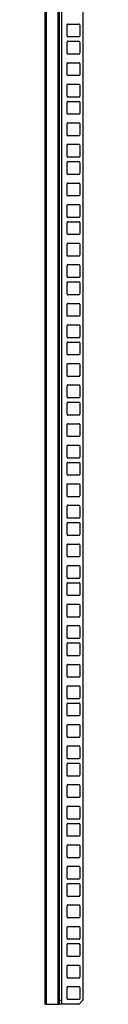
# Model space of a CAD drawing. Header units: millimetres. Extents: x 356 to 866, y 114 to 1584.
# Tile 1 of 4: x 357 to 385, y 114 to 841. Entities that reach past the tile are written whole.
import ezdxf

# ---------------------------------------------------------------- set-up
doc = ezdxf.new("R2010")
doc.units = ezdxf.units.MM
doc.header["$LTSCALE"] = 111.101699
doc.layers.add('00_COMPONENTS', color=7, linetype='CONTINUOUS')

msp = doc.modelspace()

# ---------------------------------------------------------------- linework, layer by layer
at = {"layer": '00_COMPONENTS', "color": 7, "linetype": 'Continuous'}
for p, q in [((356.91, 113.7), (356.91, 1584.45)), ((357.79, 1584.45), (357.79, 113.7)), ((367.12, 113.7), (367.12, 1584.45)), ((367.41, 1584.45), (367.41, 113.7)), ((369.41, 113.7), (369.41, 1584.45)), ((384.91, 1581.45), (384.91, 116.7)), ((373.16, 829.05), (373.16, 837.35)), ((373.76, 837.95), (382.06, 837.95)), ((382.66, 837.35), (382.66, 829.05)), ((373.16, 816.35), (373.16, 824.65)), ((382.06, 828.45), (373.76, 828.45)), ((373.76, 825.25), (382.06, 825.25)), ((382.66, 824.65), (382.66, 816.35)), ((382.06, 815.75), (373.76, 815.75)), ((373.16, 800.47), (373.16, 808.77)), ((373.76, 809.37), (382.06, 809.37)), ((382.66, 808.77), (382.66, 800.47)), ((382.06, 799.87), (373.76, 799.87)), ((373.76, 793.5), (382.06, 793.5)), ((373.16, 784.6), (373.16, 792.9)), ((382.66, 792.9), (382.66, 784.6)), ((373.16, 771.9), (373.16, 780.2)), ((382.06, 784), (373.76, 784)), ((373.76, 780.8), (382.06, 780.8)), ((382.66, 780.2), (382.66, 771.9)), ((382.06, 771.3), (373.76, 771.3)), ((373.16, 756.02), (373.16, 764.32)), ((373.76, 764.92), (382.06, 764.92)), ((382.66, 764.32), (382.66, 756.02)), ((382.06, 755.42), (373.76, 755.42)), ((373.16, 740.15), (373.16, 748.45)), ((373.76, 749.05), (382.06, 749.05)), ((382.66, 748.45), (382.66, 740.15)), ((373.16, 727.45), (373.16, 735.75)), ((382.06, 739.55), (373.76, 739.55)), ((373.76, 736.35), (382.06, 736.35)), ((382.66, 735.75), (382.66, 727.45)), ((382.06, 726.85), (373.76, 726.85)), ((373.76, 720.47), (382.06, 720.47)), ((373.16, 711.57), (373.16, 719.87)), ((382.66, 719.87), (382.66, 711.57)), ((382.06, 710.97), (373.76, 710.97)), ((373.16, 695.7), (373.16, 704)), ((373.76, 704.6), (382.06, 704.6)), ((382.66, 704), (382.66, 695.7)), ((373.16, 683), (373.16, 691.3)), ((382.06, 695.1), (373.76, 695.1)), ((373.76, 691.9), (382.06, 691.9)), ((382.66, 691.3), (382.66, 683)), ((382.06, 682.4), (373.76, 682.4)), ((373.16, 667.12), (373.16, 675.42)), ((373.76, 676.02), (382.06, 676.02)), ((382.66, 675.42), (382.66, 667.12)), ((382.06, 666.52), (373.76, 666.52)), ((373.16, 651.25), (373.16, 659.55)), ((373.76, 660.15), (382.06, 660.15)), ((382.66, 659.55), (382.66, 651.25)), ((382.06, 650.65), (373.76, 650.65)), ((373.76, 647.45), (382.06, 647.45)), ((373.16, 638.55), (373.16, 646.85)), ((382.66, 646.85), (382.66, 638.55)), ((382.06, 637.95), (373.76, 637.95)), ((373.16, 622.67), (373.16, 630.97)), ((373.76, 631.57), (382.06, 631.57)), ((382.66, 630.97), (382.66, 622.67)), ((382.06, 622.07), (373.76, 622.07)), ((373.16, 606.8), (373.16, 615.1)), ((373.76, 615.7), (382.06, 615.7)), ((382.66, 615.1), (382.66, 606.8)), ((382.06, 606.2), (373.76, 606.2)), ((373.16, 594.1), (373.16, 602.4)), ((373.76, 603), (382.06, 603)), ((382.66, 602.4), (382.66, 594.1)), ((382.06, 593.5), (373.76, 593.5)), ((373.16, 578.22), (373.16, 586.52)), ((373.76, 587.12), (382.06, 587.12)), ((382.66, 586.52), (382.66, 578.22)), ((382.06, 577.62), (373.76, 577.62)), ((373.16, 562.35), (373.16, 570.65)), ((373.76, 571.25), (382.06, 571.25)), ((382.66, 570.65), (382.66, 562.35)), ((382.06, 561.75), (373.76, 561.75)), ((373.16, 549.65), (373.16, 557.95)), ((373.76, 558.55), (382.06, 558.55)), ((382.66, 557.95), (382.66, 549.65)), ((382.06, 549.05), (373.76, 549.05)), ((373.16, 533.77), (373.16, 542.07)), ((373.76, 542.67), (382.06, 542.67)), ((382.66, 542.07), (382.66, 533.77)), ((382.06, 533.17), (373.76, 533.17)), ((373.16, 517.9), (373.16, 526.2)), ((373.76, 526.8), (382.06, 526.8)), ((382.66, 526.2), (382.66, 517.9)), ((382.06, 517.3), (373.76, 517.3)), ((373.16, 505.2), (373.16, 513.5)), ((373.76, 514.1), (382.06, 514.1)), ((382.66, 513.5), (382.66, 505.2)), ((382.06, 504.6), (373.76, 504.6)), ((373.16, 489.32), (373.16, 497.62)), ((373.76, 498.22), (382.06, 498.22)), ((382.66, 497.62), (382.66, 489.32)), ((382.06, 488.72), (373.76, 488.72)), ((373.16, 473.45), (373.16, 481.75)), ((373.76, 482.35), (382.06, 482.35)), ((382.66, 481.75), (382.66, 473.45)), ((382.06, 472.85), (373.76, 472.85)), ((373.16, 460.75), (373.16, 469.05)), ((373.76, 469.65), (382.06, 469.65)), ((382.66, 469.05), (382.66, 460.75)), ((382.06, 460.15), (373.76, 460.15)), ((373.16, 444.87), (373.16, 453.17)), ((373.76, 453.77), (382.06, 453.77)), ((382.66, 453.17), (382.66, 444.87)), ((382.06, 444.27), (373.76, 444.27)), ((373.16, 429), (373.16, 437.3)), ((373.76, 437.9), (382.06, 437.9)), ((382.66, 437.3), (382.66, 429)), ((373.16, 416.3), (373.16, 424.6)), ((382.06, 428.4), (373.76, 428.4)), ((373.76, 425.2), (382.06, 425.2)), ((382.66, 424.6), (382.66, 416.3)), ((382.06, 415.7), (373.76, 415.7)), ((373.16, 400.42), (373.16, 408.72)), ((373.76, 409.32), (382.06, 409.32)), ((382.66, 408.72), (382.66, 400.42)), ((373.16, 384.55), (373.16, 392.85)), ((382.06, 399.82), (373.76, 399.82)), ((373.76, 393.45), (382.06, 393.45)), ((382.66, 392.85), (382.66, 384.55)), ((373.16, 371.85), (373.16, 380.15)), ((382.06, 383.95), (373.76, 383.95)), ((373.76, 380.75), (382.06, 380.75)), ((382.66, 380.15), (382.66, 371.85)), ((382.06, 371.25), (373.76, 371.25)), ((373.16, 355.97), (373.16, 364.27)), ((373.76, 364.87), (382.06, 364.87)), ((382.66, 364.27), (382.66, 355.97)), ((382.06, 355.37), (373.76, 355.37)), ((373.16, 340.1), (373.16, 348.4)), ((373.76, 349), (382.06, 349)), ((382.66, 348.4), (382.66, 340.1)), ((373.16, 327.4), (373.16, 335.7)), ((382.06, 339.5), (373.76, 339.5)), ((373.76, 336.3), (382.06, 336.3)), ((382.66, 335.7), (382.66, 327.4)), ((382.06, 326.8), (373.76, 326.8)), ((373.76, 320.42), (382.06, 320.42)), ((373.16, 311.52), (373.16, 319.82)), ((382.66, 319.82), (382.66, 311.52)), ((382.06, 310.92), (373.76, 310.92)), ((373.16, 295.65), (373.16, 303.95)), ((373.76, 304.55), (382.06, 304.55)), ((382.66, 303.95), (382.66, 295.65)), ((373.16, 282.95), (373.16, 291.25)), ((382.06, 295.05), (373.76, 295.05)), ((373.76, 291.85), (382.06, 291.85)), ((382.66, 291.25), (382.66, 282.95)), ((382.06, 282.35), (373.76, 282.35)), ((373.16, 267.07), (373.16, 275.37)), ((373.76, 275.97), (382.06, 275.97)), ((382.66, 275.37), (382.66, 267.07)), ((382.06, 266.47), (373.76, 266.47)), ((373.16, 251.2), (373.16, 259.5)), ((373.76, 260.1), (382.06, 260.1)), ((382.66, 259.5), (382.66, 251.2)), ((382.06, 250.6), (373.76, 250.6)), ((373.76, 247.4), (382.06, 247.4)), ((373.16, 238.5), (373.16, 246.8)), ((382.66, 246.8), (382.66, 238.5)), ((382.06, 237.9), (373.76, 237.9)), ((373.16, 222.62), (373.16, 230.92)), ((373.76, 231.52), (382.06, 231.52)), ((382.66, 230.92), (382.66, 222.62)), ((382.06, 222.02), (373.76, 222.02)), ((373.16, 206.75), (373.16, 215.05)), ((373.76, 215.65), (382.06, 215.65)), ((382.66, 215.05), (382.66, 206.75)), ((382.06, 206.15), (373.76, 206.15)), ((373.16, 194.05), (373.16, 202.35)), ((373.76, 202.95), (382.06, 202.95)), ((382.66, 202.35), (382.66, 194.05)), ((382.06, 193.45), (373.76, 193.45)), ((373.16, 178.17), (373.16, 186.47)), ((373.76, 187.07), (382.06, 187.07)), ((382.66, 186.47), (382.66, 178.17)), ((382.06, 177.57), (373.76, 177.57)), ((373.16, 162.3), (373.16, 170.6)), ((373.76, 171.2), (382.06, 171.2)), ((382.66, 170.6), (382.66, 162.3)), ((382.06, 161.7), (373.76, 161.7)), ((373.16, 149.6), (373.16, 157.9)), ((373.76, 158.5), (382.06, 158.5)), ((382.66, 157.9), (382.66, 149.6)), ((382.06, 149), (373.76, 149)), ((373.16, 133.72), (373.16, 142.02)), ((373.76, 142.62), (382.06, 142.62)), ((382.66, 142.02), (382.66, 133.72)), ((382.06, 133.12), (373.76, 133.12)), ((373.16, 117.85), (373.16, 126.15)), ((373.76, 126.75), (382.06, 126.75)), ((382.66, 126.15), (382.66, 117.85)), ((367.41, 116.7), (369.41, 116.7)), ((382.06, 117.25), (373.76, 117.25)), ((384.91, 116.7), (382.26, 114.05)), ((356.91, 113.7), (367.12, 113.7)), ((367.41, 114.05), (369.41, 114.05)), ((382.11, 113.7), (367.41, 113.7))]:
    msp.add_line(p, q, dxfattribs=at)
at = {"layer": '00_COMPONENTS', "color": 208, "linetype": 'Continuous', "true_color": 0x37005f}
msp.add_line((366.41, 1584.45), (366.41, 113.7), dxfattribs=at)
at = {"layer": '00_COMPONENTS', "color": 7, "linetype": 'Continuous'}
for centre, radius, start, end in [((373.76, 837.35), 0.6, 90, 180), ((382.06, 837.35), 0.6, 0, 90), ((373.76, 829.05), 0.6, 180, 270), ((373.76, 824.65), 0.6, 90, 180), ((382.06, 829.05), 0.6, 270, 360), ((382.06, 824.65), 0.6, 0, 90), ((373.76, 816.35), 0.6, 180, 270), ((382.06, 816.35), 0.6, 270, 360), ((373.76, 808.77), 0.6, 90, 180), ((382.06, 808.77), 0.6, 0, 90), ((373.76, 800.47), 0.6, 180, 270), ((382.06, 800.47), 0.6, 270, 360), ((373.76, 792.9), 0.6, 90, 180), ((382.06, 792.9), 0.6, 0, 90), ((373.76, 784.6), 0.6, 180, 270), ((373.76, 780.2), 0.6, 90, 180), ((382.06, 784.6), 0.6, 270, 360), ((382.06, 780.2), 0.6, 0, 90), ((373.76, 771.9), 0.6, 180, 270), ((382.06, 771.9), 0.6, 270, 360), ((373.76, 764.32), 0.6, 90, 180), ((382.06, 764.32), 0.6, 0, 90), ((373.76, 756.02), 0.6, 180, 270), ((382.06, 756.02), 0.6, 270, 360), ((373.76, 748.45), 0.6, 90, 180), ((382.06, 748.45), 0.6, 0, 90), ((373.76, 740.15), 0.6, 180, 270), ((373.76, 735.75), 0.6, 90, 180), ((382.06, 740.15), 0.6, 270, 360), ((382.06, 735.75), 0.6, 0, 90), ((373.76, 727.45), 0.6, 180, 270), ((382.06, 727.45), 0.6, 270, 360), ((373.76, 719.87), 0.6, 90, 180), ((382.06, 719.87), 0.6, 0, 90), ((373.76, 711.57), 0.6, 180, 270), ((382.06, 711.57), 0.6, 270, 360), ((373.76, 704), 0.6, 90, 180), ((382.06, 704), 0.6, 0, 90), ((373.76, 695.7), 0.6, 180, 270), ((373.76, 691.3), 0.6, 90, 180), ((382.06, 695.7), 0.6, 270, 360), ((382.06, 691.3), 0.6, 0, 90), ((373.76, 683), 0.6, 180, 270), ((382.06, 683), 0.6, 270, 360), ((373.76, 675.42), 0.6, 90, 180), ((382.06, 675.42), 0.6, 0, 90), ((373.76, 667.12), 0.6, 180, 270), ((382.06, 667.12), 0.6, 270, 360), ((373.76, 659.55), 0.6, 90, 180), ((382.06, 659.55), 0.6, 0, 90), ((373.76, 651.25), 0.6, 180, 270), ((373.76, 646.85), 0.6, 90, 180), ((382.06, 651.25), 0.6, 270, 360), ((382.06, 646.85), 0.6, 0, 90), ((373.76, 638.55), 0.6, 180, 270), ((382.06, 638.55), 0.6, 270, 360), ((373.76, 630.97), 0.6, 90, 180), ((382.06, 630.97), 0.6, 0, 90), ((373.76, 622.67), 0.6, 180, 270), ((382.06, 622.67), 0.6, 270, 360), ((373.76, 615.1), 0.6, 90, 180), ((382.06, 615.1), 0.6, 0, 90), ((373.76, 606.8), 0.6, 180, 270), ((382.06, 606.8), 0.6, 270, 360), ((373.76, 602.4), 0.6, 90, 180), ((382.06, 602.4), 0.6, 0, 90), ((373.76, 594.1), 0.6, 180, 270), ((382.06, 594.1), 0.6, 270, 360), ((373.76, 586.52), 0.6, 90, 180), ((382.06, 586.52), 0.6, 0, 90), ((373.76, 578.22), 0.6, 180, 270), ((382.06, 578.22), 0.6, 270, 360), ((373.76, 570.65), 0.6, 90, 180), ((382.06, 570.65), 0.6, 0, 90), ((373.76, 562.35), 0.6, 180, 270), ((382.06, 562.35), 0.6, 270, 360), ((373.76, 557.95), 0.6, 90, 180), ((382.06, 557.95), 0.6, 0, 90), ((373.76, 549.65), 0.6, 180, 270), ((382.06, 549.65), 0.6, 270, 360), ((373.76, 542.07), 0.6, 90, 180), ((382.06, 542.07), 0.6, 0, 90), ((373.76, 533.77), 0.6, 180, 270), ((382.06, 533.77), 0.6, 270, 360), ((373.76, 526.2), 0.6, 90, 180), ((382.06, 526.2), 0.6, 0, 90), ((373.76, 517.9), 0.6, 180, 270), ((382.06, 517.9), 0.6, 270, 360), ((373.76, 513.5), 0.6, 90, 180), ((382.06, 513.5), 0.6, 0, 90), ((373.76, 505.2), 0.6, 180, 270), ((382.06, 505.2), 0.6, 270, 360), ((373.76, 497.62), 0.6, 90, 180), ((382.06, 497.62), 0.6, 0, 90), ((373.76, 489.32), 0.6, 180, 270), ((382.06, 489.32), 0.6, 270, 360), ((373.76, 481.75), 0.6, 90, 180), ((382.06, 481.75), 0.6, 0, 90), ((373.76, 473.45), 0.6, 180, 270), ((382.06, 473.45), 0.6, 270, 360), ((373.76, 469.05), 0.6, 90, 180), ((382.06, 469.05), 0.6, 0, 90), ((373.76, 460.75), 0.6, 180, 270), ((382.06, 460.75), 0.6, 270, 360), ((373.76, 453.17), 0.6, 90, 180), ((382.06, 453.17), 0.6, 0, 90), ((373.76, 444.87), 0.6, 180, 270), ((382.06, 444.87), 0.6, 270, 360), ((373.76, 437.3), 0.6, 90, 180), ((382.06, 437.3), 0.6, 0, 90), ((373.76, 429), 0.6, 180, 270), ((373.76, 424.6), 0.6, 90, 180), ((382.06, 429), 0.6, 270, 360), ((382.06, 424.6), 0.6, 0, 90), ((373.76, 416.3), 0.6, 180, 270), ((382.06, 416.3), 0.6, 270, 360), ((373.76, 408.72), 0.6, 90, 180), ((382.06, 408.72), 0.6, 0, 90), ((373.76, 400.42), 0.6, 180, 270), ((382.06, 400.42), 0.6, 270, 360), ((373.76, 392.85), 0.6, 90, 180), ((382.06, 392.85), 0.6, 0, 90), ((373.76, 384.55), 0.6, 180, 270), ((373.76, 380.15), 0.6, 90, 180), ((382.06, 384.55), 0.6, 270, 360), ((382.06, 380.15), 0.6, 0, 90), ((373.76, 371.85), 0.6, 180, 270), ((382.06, 371.85), 0.6, 270, 360), ((373.76, 364.27), 0.6, 90, 180), ((382.06, 364.27), 0.6, 0, 90), ((373.76, 355.97), 0.6, 180, 270), ((382.06, 355.97), 0.6, 270, 360), ((373.76, 348.4), 0.6, 90, 180), ((382.06, 348.4), 0.6, 0, 90), ((373.76, 340.1), 0.6, 180, 270), ((373.76, 335.7), 0.6, 90, 180), ((382.06, 340.1), 0.6, 270, 360), ((382.06, 335.7), 0.6, 0, 90), ((373.76, 327.4), 0.6, 180, 270), ((382.06, 327.4), 0.6, 270, 360), ((373.76, 319.82), 0.6, 90, 180), ((382.06, 319.82), 0.6, 0, 90), ((373.76, 311.52), 0.6, 180, 270), ((382.06, 311.52), 0.6, 270, 360), ((373.76, 303.95), 0.6, 90, 180), ((382.06, 303.95), 0.6, 0, 90), ((373.76, 295.65), 0.6, 180, 270), ((373.76, 291.25), 0.6, 90, 180), ((382.06, 295.65), 0.6, 270, 360), ((382.06, 291.25), 0.6, 0, 90), ((373.76, 282.95), 0.6, 180, 270), ((382.06, 282.95), 0.6, 270, 360), ((373.76, 275.37), 0.6, 90, 180), ((382.06, 275.37), 0.6, 0, 90), ((373.76, 267.07), 0.6, 180, 270), ((382.06, 267.07), 0.6, 270, 360), ((373.76, 259.5), 0.6, 90, 180), ((382.06, 259.5), 0.6, 0, 90), ((373.76, 251.2), 0.6, 180, 270), ((373.76, 246.8), 0.6, 90, 180), ((382.06, 251.2), 0.6, 270, 360), ((382.06, 246.8), 0.6, 0, 90), ((373.76, 238.5), 0.6, 180, 270), ((382.06, 238.5), 0.6, 270, 360), ((373.76, 230.92), 0.6, 90, 180), ((382.06, 230.92), 0.6, 0, 90), ((373.76, 222.62), 0.6, 180, 270), ((382.06, 222.62), 0.6, 270, 360), ((373.76, 215.05), 0.6, 90, 180), ((382.06, 215.05), 0.6, 0, 90), ((373.76, 206.75), 0.6, 180, 270), ((382.06, 206.75), 0.6, 270, 360), ((373.76, 202.35), 0.6, 90, 180), ((382.06, 202.35), 0.6, 0, 90), ((373.76, 194.05), 0.6, 180, 270), ((382.06, 194.05), 0.6, 270, 360), ((373.76, 186.47), 0.6, 90, 180), ((382.06, 186.47), 0.6, 0, 90), ((373.76, 178.17), 0.6, 180, 270), ((382.06, 178.17), 0.6, 270, 360), ((373.76, 170.6), 0.6, 90, 180), ((382.06, 170.6), 0.6, 0, 90), ((373.76, 162.3), 0.6, 180, 270), ((382.06, 162.3), 0.6, 270, 360), ((373.76, 157.9), 0.6, 90, 180), ((382.06, 157.9), 0.6, 0, 90), ((373.76, 149.6), 0.6, 180, 270), ((382.06, 149.6), 0.6, 270, 360), ((373.76, 142.02), 0.6, 90, 180), ((382.06, 142.02), 0.6, 0, 90), ((373.76, 133.72), 0.6, 180, 270), ((382.06, 133.72), 0.6, 270, 360), ((373.76, 126.15), 0.6, 90, 180), ((382.06, 126.15), 0.6, 0, 90), ((373.76, 117.85), 0.6, 180, 270), ((382.06, 117.85), 0.6, 270, 360), ((382.62, 113.7), 0.5, 135, 180)]:
    msp.add_arc(centre, radius, start, end, dxfattribs=at)

doc.saveas('drawing.dxf')
